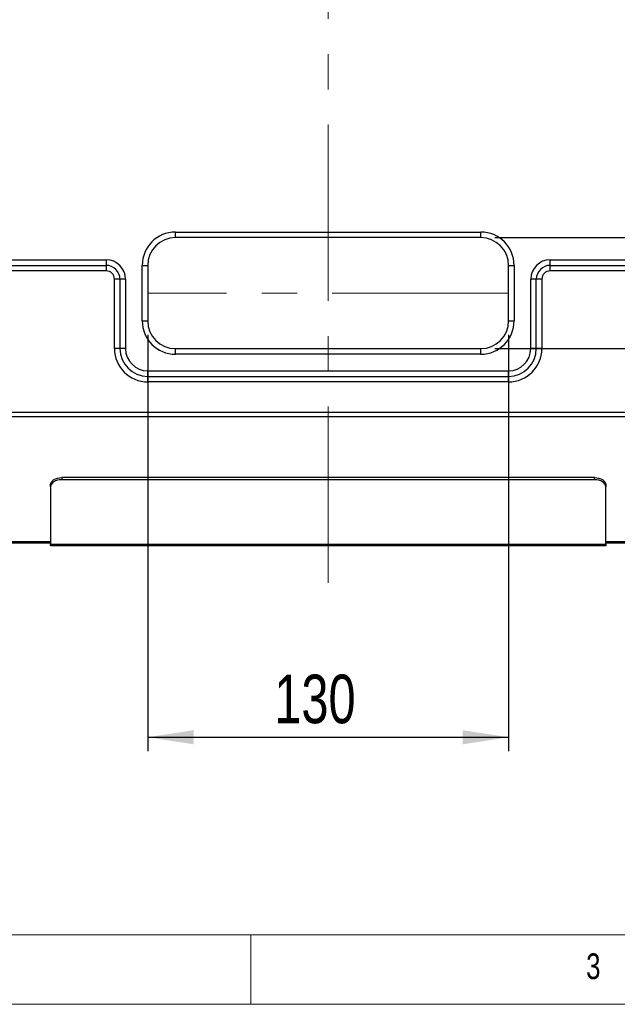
# Model space of a CAD drawing. Header units: millimetres. Extents: x 5 to 415, y 5 to 292.
# Tile 2 of 23: x 93 to 136, y 5 to 76. Entities that reach past the tile are written whole.
import ezdxf

# ---------------------------------------------------------------- set-up
doc = ezdxf.new("R2010")
doc.units = ezdxf.units.MM
doc.linetypes.add('CENTERX2', pattern=[20.32, 12.7, -2.54, 2.54, -2.54])
doc.layers.add('ZEICHNUNG', color=7, linetype='Continuous')
doc.styles.add('SLDTEXTSTYLE0', font='TXT', dxfattribs={"width": 0.75})
doc.dimstyles.new('SLDDIMSTYLE0', dxfattribs={"dimtxt": 3.5, "dimasz": 3.302, "dimexe": 0, "dimexo": 0.0625, "dimgap": 0.875, "dimtad": 1, "dimdec": 0, "dimlfac": 5, "dimrnd": 1e-09, "dimzin": 12, "dimdsep": 46, "dimtxsty": 'SLDTEXTSTYLE0', "dimsah": 1, "dimcen": 0.09, "dimadec": 0, "dimazin": 3, "dimtfac": 1, "dimtdec": 0, "dimtofl": 0, "dimtmove": 0, "dimatfit": 3, "dimfxl": 1, "dimfrac": 2, "dimtolj": 1, "dimtzin": 12, "dimarcsym": 0})

# ---------------------------------------------------------------- blocks, each defined once
blk = doc.blocks.new('_D_9')
at = {"layer": 'ZEICHNUNG', "color": 7, "transparency": 16777216}
for p, q in [((127.576, 60.242), (198.576, 60.242)), ((197.576, 60.242), (197.576, 52.242)), ((127.576, 52.242), (198.576, 52.242)), ((197.576, 52.242), (197.576, 27.223))]:
    blk.add_line(p, q, dxfattribs=at)
for points in [[(197.576, 60.242), (197.068, 56.94), (198.084, 56.94)], [(197.576, 52.242), (198.084, 55.544), (197.068, 55.544)]]:
    blk.add_solid(points, dxfattribs=at)
at = {"layer": 'ZEICHNUNG', "color": 7, "transparency": 16777216, "insert": (193.064, 27.223), "char_height": 3.5, "attachment_point": 1, "rotation": 90, "style": 'SLDTEXTSTYLE0'}
blk.add_mtext('40', dxfattribs=at)
blk = doc.blocks.new('_D_10')
at = {"layer": 'ZEICHNUNG', "color": 7, "transparency": 16777216}
for p, q in [((102.576, 53.242), (102.576, 23.24)), ((128.576, 53.242), (128.576, 23.24)), ((102.576, 24.24), (128.576, 24.24))]:
    blk.add_line(p, q, dxfattribs=at)
for points in [[(102.576, 24.24), (105.878, 23.732), (105.878, 24.748)], [(128.576, 24.24), (125.274, 24.748), (125.274, 23.732)]]:
    blk.add_solid(points, dxfattribs=at)
at = {"layer": 'ZEICHNUNG', "color": 7, "transparency": 16777216, "insert": (111.697, 28.752), "char_height": 3.5, "attachment_point": 1, "style": 'SLDTEXTSTYLE0'}
blk.add_mtext('130', dxfattribs=at)

msp = doc.modelspace()

# ---------------------------------------------------------------- linework, layer by layer
at = {"color": 7, "linetype": 'Continuous', "lineweight": 25}
for p, q in [((104.5761, 60.6418), (126.5761, 60.6418)), ((104.5761, 60.2418), (104.5761, 60.6418)), ((126.5761, 60.2418), (126.5761, 60.6418)), ((126.5761, 60.2418), (104.5761, 60.2418)), ((66.5761, 58.6418), (99.5761, 58.6418)), ((66.5761, 58.2418), (99.5761, 58.2418)), ((99.5761, 58.6418), (99.5761, 58.2418)), ((99.5761, 58.2418), (99.5761, 57.8418)), ((102.1761, 54.2418), (102.1761, 58.2418)), ((102.1761, 58.2418), (102.5761, 58.2418)), ((102.5761, 58.2418), (102.5761, 54.2418)), ((128.5761, 58.2418), (128.9761, 58.2418)), ((128.5761, 54.2418), (128.5761, 58.2418)), ((128.9761, 58.2418), (128.9761, 54.2418)), ((131.5761, 58.2418), (131.5761, 58.6418)), ((131.5761, 58.6418), (164.5761, 58.6418)), ((131.5761, 57.8418), (131.5761, 58.2418)), ((131.5761, 58.2418), (164.5761, 58.2418)), ((99.5761, 57.8418), (66.5761, 57.8418)), ((164.5761, 57.8418), (131.5761, 57.8418)), ((100.1761, 52.2418), (100.1761, 57.2418)), ((100.5761, 57.2418), (100.1761, 57.2418)), ((100.5761, 57.2418), (100.5761, 52.2418)), ((100.9761, 57.2418), (100.5761, 57.2418)), ((100.9761, 57.2418), (100.9761, 52.2418)), ((130.5761, 57.2418), (130.1761, 57.2418)), ((130.1761, 52.2418), (130.1761, 57.2418)), ((130.9761, 57.2418), (130.5761, 57.2418)), ((130.5761, 52.2418), (130.5761, 57.2418)), ((130.9761, 57.2418), (130.9761, 52.2418)), ((102.1761, 54.2418), (102.5761, 54.2418)), ((128.5761, 54.2418), (128.9761, 54.2418)), ((100.5761, 52.2418), (100.1761, 52.2418)), ((100.9761, 52.2418), (100.5761, 52.2418)), ((104.5761, 51.8418), (104.5761, 52.2418)), ((104.5761, 52.2418), (126.5761, 52.2418)), ((126.5761, 51.8418), (104.5761, 51.8418)), ((126.5761, 51.8418), (126.5761, 52.2418)), ((130.5761, 52.2418), (130.1761, 52.2418)), ((130.9761, 52.2418), (130.5761, 52.2418)), ((102.5761, 50.2418), (102.5761, 50.6418)), ((102.5761, 50.6418), (128.5761, 50.6418)), ((128.5761, 50.2418), (128.5761, 50.6418)), ((102.5761, 49.8418), (102.5761, 50.2418)), ((102.5761, 50.2418), (128.5761, 50.2418)), ((128.5761, 49.8418), (102.5761, 49.8418)), ((128.5761, 49.8418), (128.5761, 50.2418)), ((55.9761, 47.6584), (175.1761, 47.6584)), ((55.9761, 47.352), (175.1761, 47.352)), ((96.3761, 42.9517), (96.3761, 42.7984)), ((134.7761, 42.9517), (96.3761, 42.9517)), ((134.7761, 42.7984), (96.3761, 42.7984)), ((134.7761, 42.7984), (134.7761, 42.9517)), ((95.5761, 42.2842), (95.5761, 42.4374)), ((95.5761, 42.2842), (95.5761, 38.1231)), ((135.5761, 42.4374), (135.5761, 42.2842)), ((135.5761, 38.1231), (135.5761, 42.2842)), ((55.9761, 38.2418), (95.5761, 38.2418)), ((135.5761, 38.1231), (95.5761, 38.1231)), ((95.5761, 38.0418), (95.5761, 38.1231)), ((135.5761, 38.0418), (95.5761, 38.0418)), ((135.5761, 38.2418), (161.7292, 38.2418)), ((135.5761, 38.1231), (135.5761, 38.0418))]:
    msp.add_line(p, q, dxfattribs=at)
at = {"color": 8, "linetype": 'Continuous', "lineweight": 25}
for p, q in [((55.9761, 38.3354), (95.5761, 38.3354)), ((135.5761, 38.3354), (161.4679, 38.3354))]:
    msp.add_line(p, q, dxfattribs=at)
at = {"color": 7, "linetype": 'Continuous', "lineweight": 18}
for p, q in [((10, 10), (227.8, 10)), ((110, 10), (110, 5)), ((5, 5), (415, 5))]:
    msp.add_line(p, q, dxfattribs=at)
at = {"color": 7, "linetype": 'Continuous', "lineweight": 25, "flags": 128}
for points in [[(95.5761, 42.4374), (95.5915, 42.5377), (95.637, 42.6342), (95.7109, 42.7231), (95.8104, 42.801), (95.9316, 42.865), (96.07, 42.9125), (96.22, 42.9418), (96.3761, 42.9517)], [(96.3761, 42.7984), (96.22, 42.7886), (96.07, 42.7593), (95.9316, 42.7118), (95.8104, 42.6478), (95.7109, 42.5699), (95.637, 42.481), (95.5915, 42.3845), (95.5761, 42.2842)], [(134.7761, 42.9517), (134.9322, 42.9418), (135.0823, 42.9125), (135.2206, 42.865), (135.3418, 42.801), (135.4413, 42.7231), (135.5152, 42.6342), (135.5607, 42.5377), (135.5761, 42.4374)], [(135.5761, 42.2842), (135.5607, 42.3845), (135.5152, 42.481), (135.4413, 42.5699), (135.3418, 42.6478), (135.2206, 42.7118), (135.0823, 42.7593), (134.9322, 42.7886), (134.7761, 42.7984)]]:
    msp.add_lwpolyline(points, dxfattribs=at)
at = {"color": 7, "linetype": 'Continuous', "lineweight": 25}
for centre, radius, start, end in [((104.5761, 58.2418), 2.4, 90, 180), ((126.5761, 58.2418), 2.4, 0, 90), ((104.5761, 58.2418), 2, 90, 180), ((126.5761, 58.2418), 2, 0, 90), ((99.5761, 57.2418), 1.4, 0, 90), ((99.5761, 57.2418), 1, 0, 90), ((131.5761, 57.2418), 1.4, 90, 180), ((131.5761, 57.2418), 1, 90, 180), ((99.5761, 57.2418), 0.6, 0, 90), ((131.5761, 57.2418), 0.6, 90, 180), ((104.5761, 54.2418), 2.4, 180, 270), ((104.5761, 54.2418), 2, 180, 270), ((126.5761, 54.2418), 2.4, 270, 0), ((126.5761, 54.2418), 2, 270, 0), ((102.5761, 52.2418), 2.4, 180, 270), ((102.5761, 52.2418), 2, 180, 270), ((102.5761, 52.2418), 1.6, 180, 270), ((128.5761, 52.2418), 2.4, 270, 0), ((128.5761, 52.2418), 2, 270, 0), ((128.5761, 52.2418), 1.6, 270, 0)]:
    msp.add_arc(centre, radius, start, end, dxfattribs=at)
at = {"layer": 'ZEICHNUNG', "color": 7, "linetype": 'CENTERX2', "lineweight": 18}
for p, q in [((115.5761, 35.3631), (115.5761, 132.5877)), ((128.5761, 56.2418), (102.5761, 56.2418))]:
    msp.add_line(p, q, dxfattribs=at)

# ---------------------------------------------------------------- texts
at = {"color": 7, "linetype": 'Continuous', "lineweight": 0, "insert": (134.1667, 8.668), "char_height": 1.8521, "attachment_point": 1, "style": 'SLDTEXTSTYLE0'}
msp.add_mtext('3', dxfattribs=at)

# ---------------------------------------------------------------- dimensions: what is measured, and where the dimension line sits
at = {"layer": 'ZEICHNUNG', "color": 7}
dim = msp.add_linear_dim(base=(197.5761, 52.2418), p1=(126.5761, 60.2418), p2=(126.5761, 52.2418), angle=90, dimstyle='SLDDIMSTYLE0', dxfattribs=at)
dim.commit()
dim.dimension.update_dxf_attribs({"geometry": '_D_9', "text_midpoint": (197.5761, 29.8089), "dimtype": 160})
dim = msp.add_linear_dim(base=(128.5761, 24.2398), p1=(102.5761, 54.2418), p2=(128.5761, 54.2418), dimstyle='SLDDIMSTYLE0', dxfattribs=at)
dim.commit()
dim.dimension.update_dxf_attribs({"geometry": '_D_10', "text_midpoint": (115.5761, 24.2398), "dimtype": 160})

doc.saveas('drawing.dxf')
